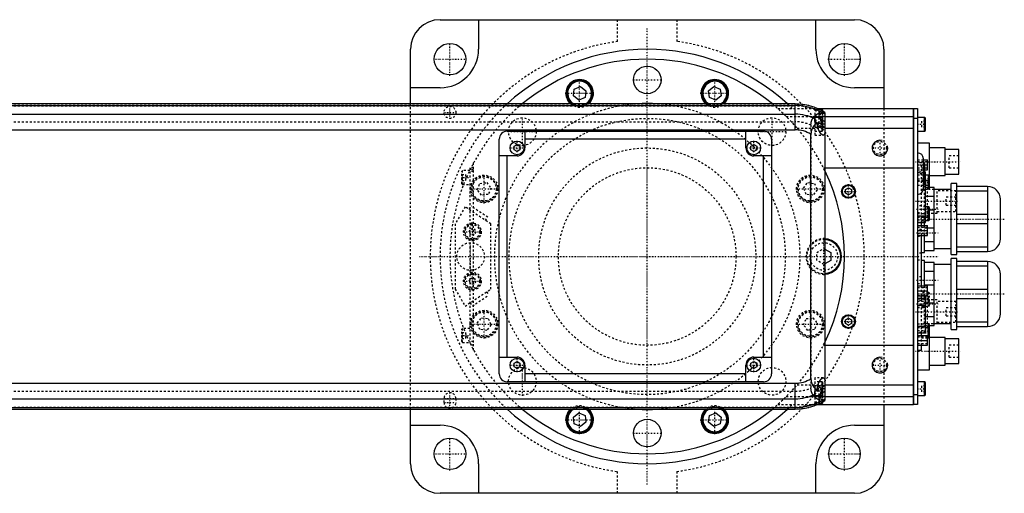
# Model space of a CAD drawing. Extents: x -906 to 181, y -120 to 120.
# Tile 5 of 5: x -318 to 181, y -120 to 120. Entities that reach past the tile are written whole.
import ezdxf

# ---------------------------------------------------------------- set-up
doc = ezdxf.new("R2010")
doc.units = 0
doc.linetypes.add('CENTER', pattern=[1.5, 0.45, -0.5, 0.05, -0.5])
doc.linetypes.add('DASHED', pattern=[2, 1, -1])
for name, color, linetype in [('AM_0', 7, 'CONTINUOUS'), ('AM_10', 7, 'CONTINUOUS'), ('AM_3', 7, 'DASHED'), ('AM_7', 7, 'CENTER')]:
    doc.layers.add(name, color=color, linetype=linetype)

msp = doc.modelspace()

# ---------------------------------------------------------------- linework, layer by layer
at = {"layer": 'AM_0', "color": 7, "linetype": 'CONTINUOUS'}
for p, q in [((-105, 120), (105, 120)), ((-85.5, 120), (-85.5, 105)), ((85.5, 105), (85.5, 120)), ((-120, 77.32), (-120, 105)), ((120, 105), (120, 75)), ((-105, 85.5), (-120, 85.5)), ((-37, 84.8), (-33.8, 86.12)), ((-33.8, 86.12), (-31.05, 84.01)), ((31.05, 84.01), (33.8, 86.12)), ((33.8, 86.12), (37, 84.8)), ((120, 85.5), (105, 85.5)), ((-37.45, 81.36), (-37, 84.8)), ((-34.7, 79.25), (-37.45, 81.36)), ((-31.5, 80.58), (-34.7, 79.25)), ((-31.05, 84.01), (-31.5, 80.58)), ((31.5, 80.58), (31.05, 84.01)), ((34.7, 79.25), (31.5, 80.58)), ((37.45, 81.36), (34.7, 79.25)), ((37, 84.8), (37.45, 81.36)), ((75, 77.32), (-509, 77.32)), ((-509, 76.54), (75, 76.54)), ((75, 64.2), (75, 77.32)), ((86.23, 75), (135, 75)), ((135, -75), (135, 75)), ((135, 74.95), (135.05, 74.95)), ((135.05, 75), (137, 75)), ((135.05, 75), (135.05, -75)), ((137, 75), (137, -75)), ((-509, 72.1), (75, 72.1)), ((85, 68.39), (85, 71.21)), ((88.6, 70.5), (85, 70.5)), ((88.6, 74.5), (87.32, 74.5)), ((89, 74.1), (88.6, 74.5)), ((88.6, 73.84), (88.6, 74.5)), ((89, 70.1), (88.6, 70.5)), ((88.6, 63.5), (88.6, 70.5)), ((89, 73.62), (89, 74.1)), ((89, 63.9), (89, 70.1)), ((90, 73.02), (90, -73.02)), ((90, 71), (135, 71)), ((135, 69.95), (135.05, 69.95)), ((137, 70), (135.05, 70)), ((140.6, 70.5), (137, 70.5)), ((141, 70.1), (140.6, 70.5)), ((140.6, 63.5), (140.6, 70.5)), ((141, 63.9), (141, 70.1)), ((86.34, 67), (86.34, 67.64)), ((90, 67), (89, 67)), ((90, 65), (135, 65)), ((-509, 64.2), (75, 64.2)), ((-71, 63.5), (59, 63.5)), ((-62, 63.5), (-62, 55)), ((50, 55), (50, 63.5)), ((83, -61.92), (83, 61.92)), ((87.2, 63.5), (88.6, 63.5)), ((88.6, 63.5), (89, 63.9)), ((137, 63.5), (140.6, 63.5)), ((140.6, 63.5), (141, 63.9)), ((-75, -59.5), (-75, 59.5)), ((-67.5, 55.87), (-66, 56.73)), ((-67.5, 54.13), (-67.5, 55.87)), ((-66, 56.73), (-64.5, 55.87)), ((-64.5, 55.87), (-64.5, 54.13)), ((50, 59.5), (-62, 59.5)), ((52.5, 55.87), (54, 56.73)), ((52.5, 54.13), (52.5, 55.87)), ((54, 56.73), (55.5, 55.87)), ((55.5, 55.87), (55.5, 54.13)), ((63, 59.5), (63, -59.5)), ((143, 57.5), (137, 57.5)), ((143, 35), (143, 57.5)), ((151, 55), (143, 55)), ((151, 41), (151, 55)), ((-66, 51), (-75, 51)), ((-71, -51), (-71, 51)), ((-66, 53.27), (-67.5, 54.13)), ((-64.5, 54.13), (-66, 53.27)), ((54, 53.27), (52.5, 54.13)), ((55.5, 54.13), (54, 53.27)), ((63, 51), (54, 51)), ((59, -51), (59, 51)), ((158, 54.25), (151, 54.25)), ((158, 41.75), (158, 54.25)), ((90, 45), (135, 45)), ((140, 34.5), (140, 49.5)), ((140, 48.95), (142, 48.95)), ((140.2, 47.5), (140, 47.5)), ((140.2, 36.5), (140.2, 47.5)), ((140.7, 37), (140.7, 47)), ((140.7, 46.45), (142, 46.45)), ((142, 43.95), (142, 48.95)), ((140.7, 43.95), (142, 43.95)), ((141.1, 42.74), (140.7, 42.74)), ((141.1, 17.26), (141.1, 42.74)), ((142.6, 41.17), (141.1, 41.17)), ((143, 40.77), (142.6, 41.17)), ((142.6, 35), (142.6, 41.17)), ((143, 41), (151, 41)), ((151, 41.75), (158, 41.75)), ((140, 36.5), (140.2, 36.5)), ((140.7, 39.34), (141.1, 39.34)), ((145.5, 35), (141.1, 35)), ((145.5, 3), (145.5, 35)), ((157, 37), (154, 37)), ((154, 1), (154, 37)), ((157, 1), (157, 37)), ((172.5, 35.5), (157, 35.5)), ((172.5, 35.5), (172.5, 2.5)), ((100.5, 33.87), (102, 34.73)), ((100.5, 32.13), (100.5, 33.87)), ((102, 31.27), (100.5, 32.13)), ((102, 34.73), (103.5, 33.87)), ((103.5, 32.13), (102, 31.27)), ((103.5, 33.87), (103.5, 32.13)), ((141.1, 30.49), (145.5, 30.49)), ((154, 34), (145.5, 34)), ((157, 33.2), (172.5, 33.2)), ((142.6, 25.25), (141.1, 25.25)), ((143, 24.85), (142.6, 25.25)), ((142.6, 18.25), (142.6, 25.25)), ((179, 9), (179, 29)), ((137, 20.66), (141.1, 20.66)), ((143, 18.65), (143, 24.85)), ((145.5, 23.51), (143, 23.51)), ((172.5, 21.3), (157, 21.3)), ((137, 17.26), (141.1, 17.26)), ((137, 15.65), (142, 15.65)), ((139, 15.67), (139, 17.27)), ((140.5, 15.65), (140.5, 17.26)), ((141.1, 18.25), (142.6, 18.25)), ((142, 10.65), (142, 15.65)), ((142.6, 18.25), (143, 18.65)), ((157, 16.7), (172.5, 16.7)), ((137, 13.15), (142, 13.15)), ((137, 10.65), (142, 10.65)), ((139, -14.91), (139, 10.66)), ((140.5, 2), (140.5, 10.65)), ((142, 14.49), (145.5, 14.49)), ((145.5, 7.51), (140.5, 7.51)), ((90, 3.75), (93, 2.02)), ((93, 2.02), (93, -2.02)), ((139, 2), (140.5, 2)), ((140.5, 3), (145.5, 3)), ((145.5, 4), (154, 4)), ((154, 1), (157, 1)), ((172.5, 4.8), (157, 4.8)), ((157, 2.5), (172.5, 2.5)), ((93, -2.02), (90, -3.75)), ((140.5, -2), (139, -2)), ((140.5, -14.9), (140.5, -2)), ((145.5, -3), (140.5, -3)), ((145.5, -35), (145.5, -3)), ((154, -4), (145.5, -4)), ((157, -1), (154, -1)), ((154, -37), (154, -1)), ((157, -37), (157, -1)), ((172.5, -2.5), (157, -2.5)), ((157, -4.8), (172.5, -4.8)), ((172.5, -2.5), (172.5, -35.5)), ((140.5, -7.51), (145.5, -7.51)), ((179, -29), (179, -9)), ((137, -14.9), (142, -14.9)), ((145.5, -14.49), (140.5, -14.49)), ((142, -19.9), (142, -14.9)), ((137, -17.4), (142, -17.4)), ((137, -19.9), (142, -19.9)), ((139, -21.28), (139, -19.9)), ((140.5, -21.26), (140.5, -19.9)), ((172.5, -16.7), (157, -16.7)), ((141.1, -21.26), (137, -21.26)), ((137, -24.66), (141.1, -24.66)), ((141.1, -38.74), (141.1, -21.26)), ((141.1, -23.51), (145.5, -23.51)), ((157, -21.3), (172.5, -21.3)), ((100.5, -32.13), (102, -31.27)), ((100.5, -33.87), (100.5, -32.13)), ((102, -34.73), (100.5, -33.87)), ((102, -31.27), (103.5, -32.13)), ((103.5, -33.87), (102, -34.73)), ((103.5, -32.13), (103.5, -33.87)), ((145.5, -30.49), (141.1, -30.49)), ((142.6, -34.17), (141.1, -34.17)), ((143, -34.57), (142.6, -34.17)), ((142.6, -41.17), (142.6, -34.17)), ((143, -57.5), (143, -34.57)), ((145.5, -34), (154, -34)), ((172.5, -33.2), (157, -33.2)), ((137, -35.34), (141.1, -35.34)), ((137, -38.74), (141.1, -38.74)), ((139, -40.03), (139, -38.78)), ((143, -35), (145.5, -35)), ((154, -37), (157, -37)), ((157, -35.5), (172.5, -35.5)), ((137, -40), (142, -40)), ((137, -42.5), (142, -42.5)), ((142, -45), (142, -40)), ((142, -41.17), (142.6, -41.17)), ((142.6, -41.17), (143, -40.77)), ((151, -41), (143, -41)), ((151, -55), (151, -41)), ((158, -41.75), (151, -41.75)), ((158, -54.25), (158, -41.75)), ((90, -45), (135, -45)), ((137, -45), (142, -45)), ((137, -47.5), (139, -47.5)), ((139, -47.5), (139, -45.04)), ((-75, -51), (-66, -51)), ((-67.5, -54.13), (-66, -53.27)), ((-67.5, -55.87), (-67.5, -54.13)), ((-66, -53.27), (-64.5, -54.13)), ((-64.5, -54.13), (-64.5, -55.87)), ((52.5, -54.13), (54, -53.27)), ((52.5, -55.87), (52.5, -54.13)), ((54, -51), (63, -51)), ((54, -53.27), (55.5, -54.13)), ((55.5, -54.13), (55.5, -55.87)), ((151, -54.25), (158, -54.25)), ((-66, -56.73), (-67.5, -55.87)), ((-64.5, -55.87), (-66, -56.73)), ((-62, -55), (-62, -63.5)), ((50, -59.5), (-62, -59.5)), ((50, -63.5), (50, -55)), ((54, -56.73), (52.5, -55.87)), ((55.5, -55.87), (54, -56.73)), ((137, -57.5), (143, -57.5)), ((143, -55), (151, -55)), ((-509, -64.2), (75, -64.2)), ((59, -63.5), (-71, -63.5)), ((75, -77.32), (75, -64.2)), ((88.6, -63.5), (87.2, -63.5)), ((89, -63.9), (88.6, -63.5)), ((88.6, -70.5), (88.6, -63.5)), ((89, -70.1), (89, -63.9)), ((140.6, -63.5), (137, -63.5)), ((141, -63.9), (140.6, -63.5)), ((140.6, -70.5), (140.6, -63.5)), ((141, -70.1), (141, -63.9)), ((85, -71.21), (85, -68.39)), ((86.34, -67.64), (86.34, -67)), ((90, -67), (89, -67)), ((90, -65), (135, -65)), ((-509, -72.1), (75, -72.1)), ((85, -70.5), (88.6, -70.5)), ((87.32, -74.5), (88.6, -74.5)), ((88.6, -70.5), (89, -70.1)), ((88.6, -74.5), (88.6, -73.84)), ((88.6, -74.5), (89, -74.1)), ((89, -74.1), (89, -73.62)), ((90, -71), (135, -71)), ((135, -69.95), (135.05, -69.95)), ((135.05, -70), (137, -70)), ((137, -70.5), (140.6, -70.5)), ((140.6, -70.5), (141, -70.1)), ((-509, -76.54), (75, -76.54)), ((-509, -77.32), (75, -77.32)), ((-120, -105), (-120, -77.32)), ((-37.45, -81.36), (-34.7, -79.25)), ((-34.7, -79.25), (-31.5, -80.58)), ((31.5, -80.58), (34.7, -79.25)), ((34.7, -79.25), (37.45, -81.36)), ((86.23, -75), (135, -75)), ((120, -75), (120, -105)), ((135, -74.95), (135.05, -74.95)), ((137, -75), (135.05, -75)), ((-37, -84.8), (-37.45, -81.36)), ((-33.8, -86.12), (-37, -84.8)), ((-31.05, -84.01), (-33.8, -86.12)), ((-31.5, -80.58), (-31.05, -84.01)), ((31.05, -84.01), (31.5, -80.58)), ((33.8, -86.12), (31.05, -84.01)), ((37, -84.8), (33.8, -86.12)), ((37.45, -81.36), (37, -84.8)), ((-120, -85.5), (-105, -85.5)), ((105, -85.5), (120, -85.5)), ((-85.5, -105), (-85.5, -120)), ((85.5, -120), (85.5, -105)), ((105, -120), (-105, -120))]:
    msp.add_line(p, q, dxfattribs=at)
for points in [[(86.34, 67.64, 0), (86.2, 67.57, 0), (85.92, 67.42, 0), (85.64, 67.24, 0), (85.5, 67.14, 0), (85.36, 67.04, 0), (85.1, 66.82, 0), (84.84, 66.59, 0), (84.59, 66.32, 0), (84.45, 66.16, 0), (84.41, 66.11, 0), (84.37, 66.07, 0), (84.35, 66.04, 0), (84.33, 66.02, 0), (84.29, 65.97, 0), (84.25, 65.92, 0), (84.21, 65.87, 0), (84.17, 65.81, 0), (84.14, 65.76, 0), (84.12, 65.73, 0), (84.1, 65.71, 0), (84.06, 65.65, 0), (84.03, 65.6, 0), (84.01, 65.57, 0), (83.99, 65.54, 0), (83.96, 65.49, 0), (83.92, 65.43, 0), (83.9, 65.4, 0), (83.89, 65.38, 0), (83.85, 65.32, 0), (83.82, 65.26, 0), (83.79, 65.2, 0), (83.75, 65.14, 0), (83.72, 65.08, 0), (83.71, 65.05, 0), (83.69, 65.02, 0), (83.66, 64.96, 0), (83.63, 64.9, 0), (83.6, 64.83, 0), (83.57, 64.77, 0), (83.54, 64.71, 0), (83.53, 64.68, 0), (83.52, 64.64, 0), (83.49, 64.58, 0), (83.46, 64.52, 0), (83.44, 64.45, 0), (83.41, 64.39, 0), (83.39, 64.32, 0), (83.38, 64.29, 0), (83.37, 64.25, 0), (83.34, 64.19, 0), (83.32, 64.12, 0), (83.3, 64.05, 0), (83.28, 63.98, 0), (83.26, 63.92, 0), (83.25, 63.88, 0), (83.24, 63.85, 0), (83.22, 63.78, 0), (83.2, 63.71, 0), (83.19, 63.64, 0), (83.17, 63.57, 0), (83.16, 63.5, 0), (83.15, 63.46, 0), (83.14, 63.43, 0), (83.13, 63.36, 0), (83.11, 63.28, 0), (83.11, 63.25, 0), (83.1, 63.21, 0), (83.09, 63.14, 0), (83.08, 63.07, 0), (83.07, 63.03, 0), (83.07, 62.99, 0), (83.06, 62.92, 0), (83.05, 62.85, 0), (83.04, 62.77, 0), (83.04, 62.7, 0), (83.03, 62.63, 0), (83.03, 62.59, 0), (83.02, 62.55, 0), (83.02, 62.48, 0), (83.01, 62.41, 0), (83, 62.15, 0), (83, 61.92, 0)], [(89.23, 61.5, 0), (89.22, 61.5, 0), (89.19, 61.5, 0), (89.16, 61.5, 0), (89.15, 61.5, 0), (89.14, 61.51, 0), (89.11, 61.51, 0), (89.08, 61.52, 0), (89.05, 61.52, 0), (89.02, 61.53, 0), (88.99, 61.54, 0), (88.98, 61.54, 0), (88.96, 61.55, 0), (88.93, 61.56, 0), (88.9, 61.57, 0), (88.87, 61.59, 0), (88.84, 61.6, 0), (88.81, 61.62, 0), (88.79, 61.63, 0), (88.78, 61.63, 0), (88.74, 61.65, 0), (88.71, 61.67, 0), (88.69, 61.68, 0), (88.68, 61.69, 0), (88.64, 61.71, 0), (88.61, 61.74, 0), (88.59, 61.75, 0), (88.58, 61.76, 0), (88.54, 61.78, 0), (88.51, 61.81, 0), (88.48, 61.84, 0), (88.44, 61.86, 0), (88.41, 61.89, 0), (88.39, 61.91, 0), (88.37, 61.92, 0), (88.34, 61.96, 0), (88.3, 61.99, 0), (88.27, 62.02, 0), (88.23, 62.05, 0), (88.2, 62.09, 0), (88.18, 62.11, 0), (88.16, 62.13, 0), (88.13, 62.16, 0), (88.09, 62.2, 0), (88.05, 62.24, 0), (88.02, 62.28, 0), (87.98, 62.32, 0), (87.97, 62.34, 0), (87.95, 62.36, 0), (87.91, 62.41, 0), (87.88, 62.45, 0), (87.84, 62.49, 0), (87.81, 62.54, 0), (87.77, 62.59, 0), (87.76, 62.61, 0), (87.74, 62.63, 0), (87.7, 62.68, 0), (87.67, 62.73, 0), (87.64, 62.78, 0), (87.6, 62.83, 0), (87.57, 62.88, 0), (87.55, 62.9, 0), (87.53, 62.93, 0), (87.5, 62.98, 0), (87.47, 63.03, 0), (87.45, 63.06, 0), (87.44, 63.09, 0), (87.4, 63.14, 0), (87.37, 63.19, 0), (87.36, 63.22, 0), (87.34, 63.25, 0), (87.31, 63.3, 0), (87.28, 63.36, 0), (87.24, 63.42, 0), (87.21, 63.48, 0), (87.18, 63.54, 0), (87.17, 63.57, 0), (87.15, 63.6, 0), (87.12, 63.66, 0), (87.09, 63.72, 0), (87.06, 63.79, 0), (87.03, 63.85, 0), (87, 63.92, 0), (86.98, 63.95, 0), (86.97, 63.99, 0), (86.94, 64.05, 0), (86.91, 64.12, 0), (86.88, 64.19, 0), (86.86, 64.26, 0), (86.83, 64.33, 0), (86.82, 64.37, 0), (86.8, 64.41, 0), (86.78, 64.48, 0), (86.75, 64.55, 0), (86.73, 64.63, 0), (86.7, 64.7, 0), (86.68, 64.78, 0), (86.67, 64.81, 0), (86.65, 64.85, 0), (86.63, 64.93, 0), (86.61, 65.01, 0), (86.59, 65.08, 0), (86.57, 65.16, 0), (86.55, 65.24, 0), (86.54, 65.28, 0), (86.53, 65.32, 0), (86.51, 65.4, 0), (86.49, 65.48, 0), (86.49, 65.52, 0), (86.48, 65.56, 0), (86.46, 65.64, 0), (86.45, 65.72, 0), (86.44, 65.77, 0), (86.43, 65.81, 0), (86.42, 65.89, 0), (86.41, 65.97, 0), (86.4, 66.05, 0), (86.39, 66.13, 0), (86.38, 66.22, 0), (86.37, 66.26, 0), (86.37, 66.3, 0), (86.36, 66.38, 0), (86.36, 66.47, 0), (86.35, 66.55, 0), (86.35, 66.63, 0), (86.34, 66.71, 0), (86.34, 66.75, 0), (86.34, 66.8, 0), (86.34, 66.88, 0), (86.34, 66.96, 0), (86.34, 67, 0)], [(90, 62.39, 0), (89.99, 62.34, 0), (89.96, 62.25, 0), (89.93, 62.16, 0), (89.91, 62.12, 0), (89.9, 62.08, 0), (89.86, 62, 0), (89.83, 61.93, 0), (89.79, 61.86, 0), (89.75, 61.8, 0), (89.71, 61.74, 0), (89.69, 61.72, 0), (89.66, 61.69, 0), (89.62, 61.65, 0), (89.57, 61.61, 0), (89.52, 61.58, 0), (89.47, 61.55, 0), (89.42, 61.53, 0), (89.39, 61.52, 0), (89.37, 61.52, 0), (89.31, 61.51, 0), (89.26, 61.5, 0), (89.23, 61.5, 0)], [(83, -61.92, 0), (83, -62.15, 0), (83.01, -62.41, 0), (83.02, -62.48, 0), (83.02, -62.55, 0), (83.03, -62.59, 0), (83.03, -62.63, 0), (83.04, -62.7, 0), (83.04, -62.77, 0), (83.05, -62.85, 0), (83.06, -62.92, 0), (83.07, -62.99, 0), (83.07, -63.03, 0), (83.08, -63.07, 0), (83.09, -63.14, 0), (83.1, -63.21, 0), (83.11, -63.25, 0), (83.11, -63.28, 0), (83.13, -63.36, 0), (83.14, -63.43, 0), (83.15, -63.46, 0), (83.16, -63.5, 0), (83.17, -63.57, 0), (83.19, -63.64, 0), (83.21, -63.71, 0), (83.22, -63.78, 0), (83.24, -63.86, 0), (83.25, -63.89, 0), (83.26, -63.93, 0), (83.28, -63.99, 0), (83.3, -64.06, 0), (83.32, -64.13, 0), (83.35, -64.2, 0), (83.37, -64.27, 0), (83.38, -64.3, 0), (83.39, -64.33, 0), (83.42, -64.4, 0), (83.44, -64.47, 0), (83.47, -64.53, 0), (83.49, -64.6, 0), (83.52, -64.66, 0), (83.54, -64.69, 0), (83.55, -64.72, 0), (83.58, -64.79, 0), (83.61, -64.85, 0), (83.64, -64.91, 0), (83.67, -64.97, 0), (83.7, -65.03, 0), (83.71, -65.06, 0), (83.73, -65.09, 0), (83.76, -65.15, 0), (83.79, -65.21, 0), (83.83, -65.27, 0), (83.86, -65.33, 0), (83.89, -65.39, 0), (83.91, -65.42, 0), (83.93, -65.45, 0), (83.96, -65.5, 0), (84, -65.56, 0), (84.02, -65.59, 0), (84.04, -65.61, 0), (84.07, -65.67, 0), (84.11, -65.72, 0), (84.13, -65.75, 0), (84.15, -65.78, 0), (84.19, -65.83, 0), (84.22, -65.88, 0), (84.26, -65.93, 0), (84.3, -65.98, 0), (84.34, -66.03, 0), (84.36, -66.06, 0), (84.38, -66.08, 0), (84.42, -66.13, 0), (84.46, -66.18, 0), (84.6, -66.34, 0), (84.86, -66.6, 0), (85.11, -66.84, 0), (85.38, -67.05, 0), (85.51, -67.15, 0), (85.65, -67.25, 0), (85.92, -67.42, 0), (86.2, -67.57, 0), (86.34, -67.64, 0)], [(86.34, -67, 0), (86.34, -66.96, 0), (86.34, -66.88, 0), (86.34, -66.8, 0), (86.34, -66.75, 0), (86.34, -66.71, 0), (86.35, -66.63, 0), (86.35, -66.55, 0), (86.36, -66.47, 0), (86.36, -66.38, 0), (86.37, -66.3, 0), (86.37, -66.26, 0), (86.38, -66.22, 0), (86.39, -66.13, 0), (86.4, -66.05, 0), (86.41, -65.97, 0), (86.42, -65.89, 0), (86.43, -65.81, 0), (86.44, -65.77, 0), (86.45, -65.72, 0), (86.46, -65.64, 0), (86.48, -65.56, 0), (86.49, -65.52, 0), (86.49, -65.48, 0), (86.51, -65.4, 0), (86.53, -65.32, 0), (86.54, -65.28, 0), (86.55, -65.24, 0), (86.57, -65.16, 0), (86.59, -65.08, 0), (86.61, -65.01, 0), (86.63, -64.93, 0), (86.65, -64.85, 0), (86.67, -64.81, 0), (86.68, -64.78, 0), (86.7, -64.7, 0), (86.73, -64.63, 0), (86.75, -64.55, 0), (86.78, -64.48, 0), (86.8, -64.41, 0), (86.82, -64.37, 0), (86.83, -64.33, 0), (86.86, -64.26, 0), (86.88, -64.19, 0), (86.91, -64.12, 0), (86.94, -64.05, 0), (86.97, -63.99, 0), (86.98, -63.95, 0), (87, -63.92, 0), (87.03, -63.85, 0), (87.06, -63.79, 0), (87.09, -63.72, 0), (87.12, -63.66, 0), (87.15, -63.6, 0), (87.17, -63.57, 0), (87.18, -63.54, 0), (87.21, -63.48, 0), (87.24, -63.42, 0), (87.28, -63.36, 0), (87.31, -63.3, 0), (87.34, -63.25, 0), (87.36, -63.22, 0), (87.37, -63.19, 0), (87.4, -63.14, 0), (87.44, -63.09, 0), (87.45, -63.06, 0), (87.47, -63.03, 0), (87.5, -62.98, 0), (87.53, -62.93, 0), (87.55, -62.9, 0), (87.57, -62.88, 0), (87.6, -62.83, 0), (87.64, -62.78, 0), (87.67, -62.73, 0), (87.7, -62.68, 0), (87.74, -62.63, 0), (87.76, -62.61, 0), (87.77, -62.59, 0), (87.81, -62.54, 0), (87.84, -62.49, 0), (87.88, -62.45, 0), (87.91, -62.41, 0), (87.95, -62.36, 0), (87.97, -62.34, 0), (87.98, -62.32, 0), (88.02, -62.28, 0), (88.05, -62.24, 0), (88.09, -62.2, 0), (88.13, -62.16, 0), (88.16, -62.13, 0), (88.18, -62.11, 0), (88.2, -62.09, 0), (88.23, -62.05, 0), (88.27, -62.02, 0), (88.3, -61.99, 0), (88.34, -61.96, 0), (88.37, -61.92, 0), (88.39, -61.91, 0), (88.41, -61.89, 0), (88.44, -61.86, 0), (88.48, -61.84, 0), (88.51, -61.81, 0), (88.54, -61.78, 0), (88.58, -61.76, 0), (88.59, -61.75, 0), (88.61, -61.74, 0), (88.64, -61.71, 0), (88.68, -61.69, 0), (88.69, -61.68, 0), (88.71, -61.67, 0), (88.74, -61.65, 0), (88.78, -61.63, 0), (88.79, -61.63, 0), (88.81, -61.62, 0), (88.84, -61.6, 0), (88.87, -61.59, 0), (88.9, -61.57, 0), (88.93, -61.56, 0), (88.96, -61.55, 0), (88.98, -61.54, 0), (88.99, -61.54, 0), (89.02, -61.53, 0), (89.05, -61.52, 0), (89.08, -61.52, 0), (89.11, -61.51, 0), (89.14, -61.51, 0), (89.15, -61.5, 0), (89.16, -61.5, 0), (89.19, -61.5, 0), (89.22, -61.5, 0), (89.23, -61.5, 0)], [(89.23, -61.5, 0), (89.26, -61.5, 0), (89.31, -61.51, 0), (89.37, -61.52, 0), (89.39, -61.52, 0), (89.42, -61.53, 0), (89.47, -61.55, 0), (89.52, -61.58, 0), (89.57, -61.61, 0), (89.62, -61.65, 0), (89.66, -61.69, 0), (89.69, -61.72, 0), (89.71, -61.74, 0), (89.75, -61.8, 0), (89.79, -61.86, 0), (89.83, -61.93, 0), (89.86, -62, 0), (89.9, -62.08, 0), (89.91, -62.12, 0), (89.93, -62.16, 0), (89.96, -62.25, 0), (89.99, -62.34, 0), (90, -62.39, 0)]]:
    msp.add_polyline3d(points, dxfattribs=at)
for centre, radius in [((-100, 100), 8), ((100, 100), 8), ((0, 89.5), 7), ((-66, 55), 3.5), ((54, 55), 3.5), ((102, 33), 3.5), ((102, 33), 3.1), ((102, -33), 3.5), ((102, -33), 3.1), ((-66, -55), 3.5), ((54, -55), 3.5), ((0, -89.5), 7), ((-100, -100), 8), ((100, -100), 8)]:
    msp.add_circle(centre, radius, dxfattribs=at)
for centre, radius, start, end in [((-105, 105), 15, 90, 180), ((105, 105), 15, 0, 90), ((-105, 105), 19.5, 270, 0), ((0, 0), 105, 47.424, 132.576), ((105, 105), 19.5, 180, 270), ((0, 0), 100, 50.6421, 129.3579), ((-34.25, 82.69), 7, 309.9375, 230.0625), ((-34.25, 82.69), 6.5, 304.3378, 235.6622), ((-34.25, 82.69), 6.1, 298.3731, 241.6269), ((34.25, 82.69), 7, 309.9375, 230.0625), ((34.25, 82.69), 6.5, 304.3378, 235.6622), ((34.25, 82.69), 6.1, 298.3731, 241.6269), ((0, 0), 77.5, 86.0942, 93.9058), ((75, 49), 28.32, 58.0174, 90), ((75, 49), 27.54, 57.0038, 90), ((75, 49), 23.1, 64.3441, 90), ((75, 49), 24.36, 61.9547, 65.7637), ((75, 49), 21.81, 58.6873, 62.7152), ((75, 49), 24.36, 51.9935, 54.9213), ((-71, 59.5), 4, 90, 180), ((59, 59.5), 4, 0, 90), ((75, 49), 15.2, 58.2431, 90), ((-66, 55), 4, 270, 0), ((54, 55), 4, 180, 270), ((137, 49.5), 3, 0, 90), ((140.2, 47), 0.5, 0, 90), ((0, 0), 100, 334.1581, 25.8419), ((140.2, 37), 0.5, 270, 0), ((172.5, 29), 6.5, 0, 90), ((137, 34.5), 3, 270, 0), ((89.5, 0), 9, 273.1847, 86.8153), ((89.5, 0), 8.6, 273.333, 86.667), ((172.5, 9), 6.5, 270, 0), ((172.5, -9), 6.5, 0, 90), ((172.5, -29), 6.5, 270, 0), ((-66, -55), 4, 0, 90), ((54, -55), 4, 90, 180), ((-71, -59.5), 4, 180, 270), ((59, -59.5), 4, 270, 0), ((75, -49), 15.2, 270, 301.7569), ((75, -49), 23.1, 270, 295.6559), ((75, -49), 21.81, 297.2848, 301.3127), ((75, -49), 24.36, 305.0787, 308.0065), ((75, -49), 27.54, 270, 302.9962), ((75, -49), 28.32, 270, 301.9826), ((75, -49), 24.36, 294.2363, 298.0453), ((0, 0), 105, 227.424, 312.576), ((0, 0), 100, 230.6421, 309.3579), ((-34.25, -82.69), 7, 129.9375, 50.0625), ((-34.25, -82.69), 6.5, 124.3378, 55.6622), ((-34.25, -82.69), 6.1, 118.3731, 61.6269), ((0, 0), 77.5, 266.0942, 273.9058), ((34.25, -82.69), 7, 129.9375, 50.0625), ((34.25, -82.69), 6.5, 124.3378, 55.6622), ((34.25, -82.69), 6.1, 118.3731, 61.6269), ((-105, -105), 19.5, 0, 90), ((105, -105), 19.5, 90, 180), ((-105, -105), 15, 180, 270), ((105, -105), 15, 270, 0)]:
    msp.add_arc(centre, radius, start, end, dxfattribs=at)
at = {"layer": 'AM_10', "color": 7, "linetype": 'CONTINUOUS'}
for centre in [(118, 55), (118, -55)]:
    msp.add_arc(centre, 4, 75, 15, dxfattribs=at)
at = {"layer": 'AM_3', "color": 6, "linetype": 'DASHED'}
for p, q in [((-15, 108.97), (-15, 120)), ((15, 120), (15, 108.97)), ((-509, 77.28), (75, 77.28)), ((-509, 76.29), (75, 76.29)), ((-120, -77.32), (-120, 77.32)), ((66.14, 75), (86.23, 75)), ((120, 75), (120, -75)), ((70.42, 71), (90, 71)), ((85, 74.75), (85, 61.5)), ((87.32, 74.5), (85, 74.5)), ((90, 71), (85, 71)), ((89, 72.5), (87, 72.5)), ((87, 72.5), (87, 69.5)), ((87.65, 72.74), (87.65, 71)), ((88.6, 74.5), (88.6, 70.5)), ((89, 70.1), (89, 73.62)), ((-509, 68.3), (75, 68.3)), ((75.99, 65), (90, 65)), ((83, 66.56), (83, -66.56)), ((85, 67.5), (88.6, 67.5)), ((89, 67), (85, 67)), ((85, 65.5), (89.8, 65.5)), ((89, 69.5), (87, 69.5)), ((89, 68.5), (87, 68.5)), ((87, 68.5), (87, 65.5)), ((88.6, 67.5), (89, 67.9)), ((139, 68.5), (139, 65.5)), ((141, 68.5), (139, 68.5)), ((141, 67), (139, 67)), ((141, 65.5), (139, 65.5)), ((85, 63.5), (87.2, 63.5)), ((85, 61.5), (89.23, 61.5)), ((158, 51), (153, 51)), ((153, 45), (153, 51)), ((-88, 45), (-90, 45)), ((-90, 45), (-90, -45)), ((-88, -47.5), (-88, 47.5)), ((89.3, 45), (90, 45)), ((137, 48.95), (140, 48.95)), ((142, 48), (137, 48)), ((139, 47.5), (137, 47.5)), ((137, 46.45), (140.7, 46.45)), ((139, 17.27), (139, 47.5)), ((153, 45), (158, 45)), ((-93.6, 43.5), (-94, 43.1)), ((-94, 36.9), (-94, 43.1)), ((-94, 41.5), (-92, 41.5)), ((-94, 40), (-92, 40)), ((-90, 43.5), (-93.6, 43.5)), ((-93.6, 36.5), (-93.6, 43.5)), ((-92, 38.5), (-92, 41.5)), ((-88, 44), (-90, 44)), ((-88, 43), (-90, 43)), ((137, 44.9), (142, 44.9)), ((137, 43.95), (140.7, 43.95)), ((140.7, 42.74), (137, 42.74)), ((137, 42.63), (141.1, 42.63)), ((137, 41.42), (141.1, 41.42)), ((141.1, 41.17), (139, 41.17)), ((-94, 38.5), (-92, 38.5)), ((-94, 36.9), (-93.6, 36.5)), ((-93.6, 36.5), (-90, 36.5)), ((-86.12, 33.8), (-84.8, 37)), ((-84.8, 37), (-81.36, 37.45)), ((-81.36, 37.45), (-79.25, 34.7)), ((79.25, 34.7), (81.36, 37.45)), ((81.36, 37.45), (84.8, 37)), ((84.8, 37), (86.12, 33.8)), ((137, 39.34), (140.7, 39.34)), ((137, 38.5), (143, 38.5)), ((137, 38.13), (141.1, 38.13)), ((142, 36), (137, 36)), ((140.5, 17.26), (140.5, 36)), ((141.1, 35), (140.5, 35)), ((141, 39.4), (141, 35.94)), ((143, 39.4), (141, 39.4)), ((143, 38.54), (141, 38.54)), ((143, 36.81), (141, 36.81)), ((143, 35.94), (141, 35.94)), ((142, 20), (142, 36)), ((142.6, 34.17), (142.6, 35)), ((143, 34.57), (143, 35)), ((-84.01, 31.05), (-86.12, 33.8)), ((-80.58, 31.5), (-84.01, 31.05)), ((-79.25, 34.7), (-80.58, 31.5)), ((80.58, 31.5), (79.25, 34.7)), ((84.01, 31.05), (80.58, 31.5)), ((86.12, 33.8), (84.01, 31.05)), ((139, 34.17), (142.6, 34.17)), ((140.5, 30.49), (141.1, 30.49)), ((145.5, 34), (142, 34)), ((142.6, 34.17), (143, 34.57)), ((147, 22), (147, 34)), ((156.5, 33.25), (147, 33.25)), ((156.5, 30), (151.5, 30)), ((151.5, 26), (151.5, 30)), ((156.5, 22.75), (156.5, 33.25)), ((-92.35, 25.16), (-97.35, 16.5)), ((-79.35, 16.5), (-92.35, 25.16)), ((-90.27, 23.77), (-89.16, 25.44)), ((-80.84, 19.89), (-89.16, 25.44)), ((139, 25.65), (137, 25.65)), ((141.1, 25.25), (139, 25.25)), ((151.5, 26), (156.5, 26)), ((137, 22.35), (139, 22.35)), ((137, 21.87), (141.1, 21.87)), ((137, 20), (142, 20)), ((143, 23.51), (140.5, 23.51)), ((143, 23.25), (141, 23.25)), ((141, 23.25), (141, 20.25)), ((143, 21.75), (141, 21.75)), ((143, 20.25), (141, 20.25)), ((142, 22), (147, 22)), ((147, 22.75), (156.5, 22.75)), ((-97.35, 16.5), (-97.35, -16.5)), ((-81.95, 18.23), (-80.84, 19.89)), ((-79.35, -16.5), (-79.35, 16.5)), ((137, 18.58), (141.1, 18.58)), ((137, 17.37), (141.1, 17.37)), ((139, 18.25), (141.1, 18.25)), ((139, 10.66), (139, 15.67)), ((140.5, 10.65), (140.5, 15.65)), ((-90.33, 12.5), (-89.47, 14)), ((-89.47, 11), (-90.33, 12.5)), ((-89.47, 14), (-87.73, 14)), ((-87.73, 11), (-89.47, 11)), ((-87.73, 14), (-86.87, 12.5)), ((-86.87, 12.5), (-87.73, 11)), ((142, 14.7), (137, 14.7)), ((139, 13.65), (137, 13.65)), ((137, 11.6), (142, 11.6)), ((137, 10.35), (139, 10.35)), ((140.5, 14.49), (142, 14.49)), ((86, 2.02), (89.5, 4.04)), ((86, -2.02), (86, 2.02)), ((89.5, 4.04), (90, 3.75)), ((139, 1.65), (137, 1.65)), ((89.5, -4.04), (86, -2.02)), ((90, -3.75), (89.5, -4.04)), ((137, -1.65), (139, -1.65)), ((-90.33, -12.5), (-89.47, -11)), ((-89.47, -14), (-90.33, -12.5)), ((-89.47, -11), (-87.73, -11)), ((-87.73, -14), (-89.47, -14)), ((-87.73, -11), (-86.87, -12.5)), ((-86.87, -12.5), (-87.73, -14)), ((139, -10.35), (137, -10.35)), ((137, -13.65), (139, -13.65)), ((139, -19.9), (139, -14.91)), ((140.5, -19.9), (140.5, -14.9)), ((-97.35, -16.5), (-92.35, -25.16)), ((-92.35, -25.16), (-79.35, -16.5)), ((-88.64, -25.09), (-80.32, -19.55)), ((-81.43, -17.89), (-80.32, -19.55)), ((142, -15.85), (137, -15.85)), ((137, -18.95), (142, -18.95)), ((142.6, -18.25), (139, -18.25)), ((143, -18.65), (142.6, -18.25)), ((142.6, -25.25), (142.6, -18.25)), ((143, -24.85), (143, -18.65)), ((-89.75, -23.43), (-88.64, -25.09)), ((142, -20), (137, -20)), ((137, -21.37), (141.1, -21.37)), ((139, -22.35), (137, -22.35)), ((137, -22.58), (141.1, -22.58)), ((139, -38.78), (139, -21.28)), ((140.5, -36), (140.5, -21.26)), ((140.5, -23.51), (141.1, -23.51)), ((141, -20.25), (141, -23.25)), ((143, -20.25), (141, -20.25)), ((143, -21.75), (141, -21.75)), ((143, -23.25), (141, -23.25)), ((142, -36), (142, -20)), ((147, -22), (142, -22)), ((142.6, -25.25), (143, -24.85)), ((147, -34), (147, -22)), ((156.5, -22.75), (147, -22.75)), ((156.5, -33.25), (156.5, -22.75)), ((137, -25.65), (139, -25.65)), ((137, -25.87), (141.1, -25.87)), ((139, -25.25), (142.6, -25.25)), ((156.5, -26), (151.5, -26)), ((151.5, -30), (151.5, -26)), ((-86.12, -33.8), (-84.01, -31.05)), ((-84.8, -37), (-86.12, -33.8)), ((-84.01, -31.05), (-80.58, -31.5)), ((-79.25, -34.7), (-81.36, -37.45)), ((-80.58, -31.5), (-79.25, -34.7)), ((79.25, -34.7), (80.58, -31.5)), ((81.36, -37.45), (79.25, -34.7)), ((80.58, -31.5), (84.01, -31.05)), ((84.01, -31.05), (86.12, -33.8)), ((86.12, -33.8), (84.8, -37)), ((137, -34.13), (141.1, -34.13)), ((141.1, -34.17), (139, -34.17)), ((141.1, -30.49), (140.5, -30.49)), ((142, -34), (145.5, -34)), ((147, -33.25), (156.5, -33.25)), ((151.5, -30), (156.5, -30)), ((-93.6, -36.5), (-94, -36.9)), ((-94, -43.1), (-94, -36.9)), ((-94, -38.5), (-92, -38.5)), ((-90, -36.5), (-93.6, -36.5)), ((-93.6, -43.5), (-93.6, -36.5)), ((-92, -41.5), (-92, -38.5)), ((-81.36, -37.45), (-84.8, -37)), ((84.8, -37), (81.36, -37.45)), ((137, -36), (142, -36)), ((137, -37.42), (141.1, -37.42)), ((143, -38.5), (137, -38.5)), ((137, -38.63), (141.1, -38.63)), ((140.5, -35), (143, -35)), ((141, -35.94), (141, -39.4)), ((143, -35.94), (141, -35.94)), ((143, -36.81), (141, -36.81)), ((143, -38.54), (141, -38.54)), ((143, -39.4), (141, -39.4)), ((-94, -40), (-92, -40)), ((-94, -41.5), (-92, -41.5)), ((-94, -43.1), (-93.6, -43.5)), ((-93.6, -43.5), (-90, -43.5)), ((-88, -43), (-90, -43)), ((142, -40.95), (137, -40.95)), ((137, -44.05), (142, -44.05)), ((139, -45.04), (139, -40.03)), ((139, -41.17), (142, -41.17)), ((-88, -45), (-90, -45)), ((89.3, -45), (90, -45)), ((158, -45), (153, -45)), ((153, -51), (153, -45)), ((153, -51), (158, -51)), ((89.23, -61.5), (85, -61.5)), ((85, -61.5), (85, -74.75)), ((87.2, -63.5), (85, -63.5)), ((-509, -68.3), (75, -68.3)), ((75.99, -65), (90, -65)), ((89.8, -65.5), (85, -65.5)), ((89, -67), (85, -67)), ((88.6, -67.5), (85, -67.5)), ((87, -65.5), (87, -68.5)), ((89, -68.5), (87, -68.5)), ((89, -69.5), (87, -69.5)), ((87, -69.5), (87, -72.5)), ((89, -67.9), (88.6, -67.5)), ((141, -65.5), (139, -65.5)), ((139, -65.5), (139, -68.5)), ((141, -67), (139, -67)), ((141, -68.5), (139, -68.5)), ((-103, -74), (-103, -72)), ((-97, -72), (-97, -74)), ((70.42, -71), (90, -71)), ((90, -71), (85, -71)), ((85, -74.5), (87.32, -74.5)), ((89, -72.5), (87, -72.5)), ((87.65, -71), (87.65, -72.74)), ((88.6, -73.84), (88.6, -70.5)), ((89, -73.62), (89, -70.1)), ((-509, -76.29), (75, -76.29)), ((-509, -77.28), (75, -77.28)), ((66.14, -75), (86.23, -75)), ((-15, -120), (-15, -108.97)), ((15, -108.97), (15, -120))]:
    msp.add_line(p, q, dxfattribs=at)
for points in [[(83, 66.56, 0), (83, 66.61, 0), (83, 66.7, 0), (83, 66.8, 0), (83.01, 66.84, 0), (83.01, 66.89, 0), (83.01, 66.98, 0), (83.02, 67.08, 0), (83.02, 67.17, 0), (83.03, 67.26, 0), (83.04, 67.35, 0), (83.05, 67.4, 0), (83.05, 67.45, 0), (83.06, 67.54, 0), (83.08, 67.63, 0), (83.09, 67.72, 0), (83.11, 67.82, 0), (83.12, 67.91, 0), (83.13, 67.95, 0), (83.14, 68, 0), (83.16, 68.09, 0), (83.18, 68.18, 0), (83.19, 68.23, 0), (83.2, 68.27, 0), (83.23, 68.36, 0), (83.25, 68.45, 0), (83.27, 68.49, 0), (83.28, 68.53, 0), (83.3, 68.62, 0), (83.33, 68.71, 0), (83.36, 68.79, 0), (83.39, 68.88, 0), (83.42, 68.96, 0), (83.44, 69, 0), (83.46, 69.04, 0), (83.49, 69.13, 0), (83.52, 69.21, 0), (83.56, 69.29, 0), (83.6, 69.37, 0), (83.63, 69.45, 0), (83.65, 69.49, 0), (83.67, 69.53, 0), (83.71, 69.6, 0), (83.75, 69.68, 0), (83.79, 69.76, 0), (83.83, 69.83, 0), (83.88, 69.91, 0), (83.9, 69.94, 0), (83.92, 69.98, 0), (83.96, 70.05, 0), (84.01, 70.12, 0), (84.06, 70.19, 0), (84.1, 70.26, 0), (84.15, 70.33, 0), (84.17, 70.37, 0), (84.2, 70.4, 0), (84.25, 70.47, 0), (84.29, 70.53, 0), (84.34, 70.6, 0), (84.39, 70.66, 0), (84.44, 70.72, 0), (84.47, 70.75, 0), (84.49, 70.78, 0), (84.54, 70.84, 0), (84.6, 70.9, 0), (84.62, 70.93, 0), (84.65, 70.96, 0), (84.7, 71.02, 0), (84.75, 71.08, 0), (84.78, 71.1, 0), (84.81, 71.13, 0), (84.86, 71.19, 0), (84.91, 71.24, 0), (84.97, 71.29, 0), (85.02, 71.34, 0), (85.07, 71.4, 0), (85.1, 71.42, 0), (85.13, 71.45, 0), (85.18, 71.5, 0), (85.24, 71.54, 0), (85.29, 71.59, 0), (85.35, 71.64, 0), (85.41, 71.68, 0), (85.43, 71.71, 0), (85.46, 71.73, 0), (85.52, 71.77, 0), (85.58, 71.82, 0), (85.63, 71.86, 0), (85.69, 71.9, 0), (85.75, 71.94, 0), (85.78, 71.96, 0), (85.81, 71.98, 0), (85.86, 72.02, 0), (85.92, 72.06, 0), (85.98, 72.1, 0), (86.04, 72.13, 0), (86.1, 72.17, 0), (86.13, 72.18, 0), (86.15, 72.2, 0), (86.21, 72.24, 0), (86.27, 72.27, 0), (86.33, 72.3, 0), (86.39, 72.33, 0), (86.45, 72.36, 0), (86.48, 72.37, 0), (86.51, 72.39, 0), (86.56, 72.42, 0), (86.62, 72.44, 0), (86.65, 72.46, 0), (86.68, 72.47, 0), (86.74, 72.49, 0), (86.8, 72.52, 0), (86.83, 72.53, 0), (86.85, 72.54, 0), (86.91, 72.56, 0), (86.97, 72.58, 0), (87.02, 72.6, 0), (87.08, 72.62, 0), (87.14, 72.63, 0), (87.16, 72.64, 0), (87.19, 72.65, 0), (87.25, 72.66, 0), (87.3, 72.68, 0), (87.49, 72.72, 0), (87.65, 72.74, 0)], [(87.65, 71, 0), (87.65, 70.96, 0), (87.65, 70.88, 0), (87.65, 70.8, 0), (87.65, 70.76, 0), (87.65, 70.72, 0), (87.66, 70.64, 0), (87.66, 70.56, 0), (87.66, 70.48, 0), (87.67, 70.4, 0), (87.67, 70.32, 0), (87.68, 70.28, 0), (87.68, 70.24, 0), (87.69, 70.15, 0), (87.69, 70.07, 0), (87.7, 69.99, 0), (87.71, 69.91, 0), (87.72, 69.83, 0), (87.73, 69.79, 0), (87.73, 69.75, 0), (87.74, 69.67, 0), (87.75, 69.59, 0), (87.76, 69.55, 0), (87.77, 69.51, 0), (87.78, 69.43, 0), (87.79, 69.35, 0), (87.8, 69.31, 0), (87.81, 69.27, 0), (87.82, 69.2, 0), (87.84, 69.12, 0), (87.85, 69.04, 0), (87.87, 68.96, 0), (87.88, 68.89, 0), (87.89, 68.85, 0), (87.9, 68.81, 0), (87.92, 68.74, 0), (87.94, 68.66, 0), (87.96, 68.59, 0), (87.98, 68.52, 0), (88, 68.44, 0), (88.01, 68.41, 0), (88.02, 68.37, 0), (88.04, 68.3, 0), (88.06, 68.23, 0), (88.08, 68.16, 0), (88.1, 68.09, 0), (88.12, 68.02, 0), (88.13, 67.99, 0), (88.15, 67.95, 0), (88.17, 67.89, 0), (88.19, 67.82, 0), (88.21, 67.76, 0), (88.24, 67.69, 0), (88.26, 67.63, 0), (88.27, 67.6, 0), (88.28, 67.57, 0), (88.31, 67.51, 0), (88.33, 67.45, 0), (88.36, 67.39, 0), (88.38, 67.33, 0), (88.41, 67.28, 0), (88.42, 67.25, 0), (88.43, 67.22, 0), (88.45, 67.16, 0), (88.48, 67.11, 0), (88.49, 67.08, 0), (88.5, 67.06, 0), (88.53, 67, 0), (88.55, 66.95, 0), (88.57, 66.93, 0), (88.58, 66.9, 0), (88.6, 66.85, 0), (88.63, 66.8, 0), (88.66, 66.75, 0), (88.68, 66.7, 0), (88.71, 66.65, 0), (88.72, 66.63, 0), (88.73, 66.6, 0), (88.76, 66.56, 0), (88.79, 66.51, 0), (88.81, 66.47, 0), (88.84, 66.42, 0), (88.87, 66.38, 0), (88.88, 66.36, 0), (88.89, 66.34, 0), (88.92, 66.29, 0), (88.95, 66.25, 0), (88.97, 66.21, 0), (89, 66.17, 0), (89.03, 66.14, 0), (89.04, 66.12, 0), (89.05, 66.1, 0), (89.08, 66.06, 0), (89.11, 66.03, 0), (89.13, 66, 0), (89.16, 65.96, 0), (89.18, 65.93, 0), (89.2, 65.92, 0), (89.21, 65.9, 0), (89.24, 65.87, 0), (89.26, 65.84, 0), (89.29, 65.81, 0), (89.31, 65.79, 0), (89.34, 65.76, 0), (89.35, 65.75, 0), (89.36, 65.74, 0), (89.39, 65.72, 0), (89.41, 65.69, 0), (89.42, 65.68, 0), (89.43, 65.67, 0), (89.46, 65.65, 0), (89.48, 65.64, 0), (89.49, 65.63, 0), (89.5, 65.62, 0), (89.53, 65.6, 0), (89.55, 65.59, 0), (89.57, 65.57, 0), (89.59, 65.56, 0), (89.61, 65.55, 0), (89.62, 65.55, 0), (89.63, 65.54, 0), (89.66, 65.53, 0), (89.68, 65.52, 0), (89.7, 65.52, 0), (89.71, 65.51, 0), (89.73, 65.51, 0), (89.74, 65.5, 0), (89.75, 65.5, 0), (89.77, 65.5, 0), (89.79, 65.5, 0), (89.8, 65.5, 0)], [(89.8, 65.5, 0), (89.84, 65.5, 0), (89.9, 65.52, 0), (89.97, 65.56, 0), (90, 65.59, 0)], [(87.65, -72.74, 0), (87.62, -72.74, 0), (87.57, -72.73, 0), (87.52, -72.72, 0), (87.49, -72.72, 0), (87.46, -72.71, 0), (87.41, -72.7, 0), (87.35, -72.69, 0), (87.3, -72.68, 0), (87.24, -72.66, 0), (87.19, -72.65, 0), (87.16, -72.64, 0), (87.13, -72.63, 0), (87.07, -72.61, 0), (87.02, -72.6, 0), (86.96, -72.58, 0), (86.9, -72.56, 0), (86.85, -72.54, 0), (86.82, -72.52, 0), (86.79, -72.51, 0), (86.73, -72.49, 0), (86.67, -72.46, 0), (86.64, -72.45, 0), (86.62, -72.44, 0), (86.56, -72.41, 0), (86.5, -72.39, 0), (86.47, -72.37, 0), (86.44, -72.36, 0), (86.38, -72.33, 0), (86.33, -72.3, 0), (86.27, -72.27, 0), (86.21, -72.23, 0), (86.15, -72.2, 0), (86.12, -72.18, 0), (86.1, -72.17, 0), (86.04, -72.13, 0), (85.98, -72.1, 0), (85.92, -72.06, 0), (85.87, -72.02, 0), (85.81, -71.98, 0), (85.78, -71.96, 0), (85.75, -71.94, 0), (85.69, -71.9, 0), (85.64, -71.86, 0), (85.58, -71.82, 0), (85.52, -71.78, 0), (85.47, -71.73, 0), (85.44, -71.71, 0), (85.41, -71.69, 0), (85.36, -71.64, 0), (85.3, -71.6, 0), (85.25, -71.55, 0), (85.19, -71.5, 0), (85.14, -71.45, 0), (85.11, -71.43, 0), (85.08, -71.4, 0), (85.03, -71.35, 0), (84.97, -71.3, 0), (84.92, -71.25, 0), (84.87, -71.19, 0), (84.81, -71.14, 0), (84.79, -71.11, 0), (84.76, -71.08, 0), (84.71, -71.03, 0), (84.66, -70.97, 0), (84.63, -70.94, 0), (84.6, -70.91, 0), (84.55, -70.85, 0), (84.5, -70.79, 0), (84.48, -70.76, 0), (84.45, -70.73, 0), (84.4, -70.67, 0), (84.35, -70.6, 0), (84.3, -70.54, 0), (84.25, -70.47, 0), (84.2, -70.41, 0), (84.18, -70.37, 0), (84.16, -70.34, 0), (84.11, -70.27, 0), (84.06, -70.2, 0), (84.02, -70.13, 0), (83.97, -70.06, 0), (83.93, -69.99, 0), (83.9, -69.95, 0), (83.88, -69.91, 0), (83.84, -69.84, 0), (83.8, -69.76, 0), (83.75, -69.69, 0), (83.71, -69.61, 0), (83.67, -69.53, 0), (83.66, -69.5, 0), (83.64, -69.46, 0), (83.6, -69.38, 0), (83.56, -69.3, 0), (83.53, -69.22, 0), (83.49, -69.13, 0), (83.46, -69.05, 0), (83.44, -69.01, 0), (83.43, -68.97, 0), (83.39, -68.89, 0), (83.36, -68.8, 0), (83.34, -68.72, 0), (83.31, -68.63, 0), (83.28, -68.54, 0), (83.27, -68.5, 0), (83.25, -68.46, 0), (83.23, -68.37, 0), (83.21, -68.28, 0), (83.2, -68.23, 0), (83.18, -68.19, 0), (83.16, -68.1, 0), (83.14, -68.01, 0), (83.13, -67.96, 0), (83.13, -67.91, 0), (83.11, -67.82, 0), (83.09, -67.73, 0), (83.08, -67.64, 0), (83.06, -67.55, 0), (83.05, -67.45, 0), (83.05, -67.41, 0), (83.04, -67.36, 0), (83.03, -67.27, 0), (83.02, -67.17, 0), (83.02, -67.08, 0), (83.01, -66.99, 0), (83.01, -66.89, 0), (83.01, -66.85, 0), (83, -66.8, 0), (83, -66.7, 0), (83, -66.61, 0), (83, -66.56, 0)], [(89.8, -65.5, 0), (89.79, -65.5, 0), (89.77, -65.5, 0), (89.75, -65.5, 0), (89.74, -65.5, 0), (89.73, -65.51, 0), (89.71, -65.51, 0), (89.7, -65.52, 0), (89.68, -65.52, 0), (89.66, -65.53, 0), (89.63, -65.54, 0), (89.62, -65.55, 0), (89.61, -65.55, 0), (89.59, -65.56, 0), (89.57, -65.57, 0), (89.55, -65.59, 0), (89.53, -65.6, 0), (89.5, -65.62, 0), (89.49, -65.63, 0), (89.48, -65.64, 0), (89.46, -65.65, 0), (89.43, -65.67, 0), (89.42, -65.68, 0), (89.41, -65.69, 0), (89.39, -65.72, 0), (89.36, -65.74, 0), (89.35, -65.75, 0), (89.34, -65.76, 0), (89.31, -65.79, 0), (89.29, -65.81, 0), (89.26, -65.84, 0), (89.24, -65.87, 0), (89.21, -65.9, 0), (89.2, -65.92, 0), (89.18, -65.93, 0), (89.16, -65.96, 0), (89.13, -66, 0), (89.11, -66.03, 0), (89.08, -66.06, 0), (89.05, -66.1, 0), (89.04, -66.12, 0), (89.03, -66.14, 0), (89, -66.17, 0), (88.97, -66.21, 0), (88.95, -66.25, 0), (88.92, -66.29, 0), (88.89, -66.34, 0), (88.88, -66.36, 0), (88.87, -66.38, 0), (88.84, -66.42, 0), (88.81, -66.47, 0), (88.79, -66.51, 0), (88.76, -66.56, 0), (88.73, -66.6, 0), (88.72, -66.63, 0), (88.71, -66.65, 0), (88.68, -66.7, 0), (88.66, -66.75, 0), (88.63, -66.8, 0), (88.6, -66.85, 0), (88.58, -66.9, 0), (88.57, -66.93, 0), (88.55, -66.95, 0), (88.53, -67, 0), (88.5, -67.06, 0), (88.49, -67.08, 0), (88.48, -67.11, 0), (88.45, -67.16, 0), (88.43, -67.22, 0), (88.42, -67.25, 0), (88.41, -67.28, 0), (88.38, -67.33, 0), (88.36, -67.39, 0), (88.33, -67.45, 0), (88.31, -67.51, 0), (88.28, -67.57, 0), (88.27, -67.6, 0), (88.26, -67.63, 0), (88.24, -67.69, 0), (88.21, -67.76, 0), (88.19, -67.82, 0), (88.17, -67.89, 0), (88.15, -67.95, 0), (88.13, -67.99, 0), (88.12, -68.02, 0), (88.1, -68.09, 0), (88.08, -68.16, 0), (88.06, -68.23, 0), (88.04, -68.3, 0), (88.02, -68.37, 0), (88.01, -68.41, 0), (88, -68.44, 0), (87.98, -68.52, 0), (87.96, -68.59, 0), (87.94, -68.66, 0), (87.92, -68.74, 0), (87.9, -68.81, 0), (87.89, -68.85, 0), (87.88, -68.89, 0), (87.87, -68.96, 0), (87.85, -69.04, 0), (87.84, -69.12, 0), (87.82, -69.2, 0), (87.81, -69.27, 0), (87.8, -69.31, 0), (87.79, -69.35, 0), (87.78, -69.43, 0), (87.77, -69.51, 0), (87.76, -69.55, 0), (87.75, -69.59, 0), (87.74, -69.67, 0), (87.73, -69.75, 0), (87.73, -69.79, 0), (87.72, -69.83, 0), (87.71, -69.91, 0), (87.7, -69.99, 0), (87.69, -70.07, 0), (87.69, -70.15, 0), (87.68, -70.24, 0), (87.68, -70.28, 0), (87.67, -70.32, 0), (87.67, -70.4, 0), (87.66, -70.48, 0), (87.66, -70.56, 0), (87.66, -70.64, 0), (87.65, -70.72, 0), (87.65, -70.76, 0), (87.65, -70.8, 0), (87.65, -70.88, 0), (87.65, -70.96, 0), (87.65, -71, 0)], [(90, -65.59, 0), (89.97, -65.56, 0), (89.9, -65.52, 0), (89.84, -65.5, 0), (89.8, -65.5, 0)]]:
    msp.add_polyline3d(points, dxfattribs=at)
for centre, radius in [((-100, 73), 3), ((-63.29, 63.29), 7), ((0, 0), 70), ((63.29, 63.29), 7), ((0, 0), 55), ((118, 55), 3.32), ((0, 0), 45), ((0, 0), 45), ((-82.69, 34.25), 7), ((-82.69, 34.25), 6.5), ((-82.69, 34.25), 6.1), ((82.69, 34.25), 7), ((82.69, 34.25), 6.5), ((82.69, 34.25), 6.1), ((-88.6, 12.5), 4.5), ((-88.6, 12.5), 4), ((-88.6, 12.5), 3.6), ((-89.5, 0), 7), ((89.5, 0), 7), ((-88.6, -12.5), 4.5), ((-88.6, -12.5), 4), ((-88.6, -12.5), 3.6), ((-82.69, -34.25), 7), ((-82.69, -34.25), 6.5), ((-82.69, -34.25), 6.1), ((82.69, -34.25), 7), ((82.69, -34.25), 6.5), ((82.69, -34.25), 6.1), ((118, -55), 3.32), ((-63.29, -63.29), 7), ((63.29, -63.29), 7)]:
    msp.add_circle(centre, radius, dxfattribs=at)
for centre, radius, start, end in [((0, 0), 110, 97.8375, 262.1625), ((0, 0), 110, 277.8375, 82.1625), ((0, 0), 105, 132.576, 227.424), ((0, 0), 100, 129.3579, 230.6421), ((0, 0), 77.5, 93.9058, 266.0942), ((-34.25, 82.69), 7, 230.0625, 309.9375), ((-34.25, 82.69), 6.5, 235.6622, 304.3378), ((-34.25, 82.69), 6.1, 241.6269, 298.3731), ((0, 0), 77.5, 273.9058, 86.0942), ((34.25, 82.69), 7, 230.0625, 309.9375), ((34.25, 82.69), 6.5, 235.6622, 304.3378), ((34.25, 82.69), 6.1, 241.6269, 298.3731), ((0, 0), 100, 25.8419, 50.6421), ((0, 0), 105, 45.5847, 47.424), ((75, 49), 28.28, 57.9645, 90), ((75, 49), 27.29, 68.5078, 90), ((75, 49), 27.62, 57.1102, 68.7759), ((75, 49), 26.9, 61.9504, 68.176), ((75, 49), 24.36, 54.9213, 61.9547), ((75, 49), 19.3, 65.5117, 90), ((89.5, 0), 9, 86.8153, 273.1847), ((89.5, 0), 8.6, 86.667, 273.333), ((0, 0), 100, 309.3579, 334.1581), ((-100, -72), 3, 0, 180), ((75, -49), 19.3, 270, 294.4883), ((75, -49), 24.36, 298.0453, 305.0787), ((-100, -74), 3, 180, 0), ((75, -49), 28.28, 270, 302.0355), ((75, -49), 27.29, 270, 291.4922), ((75, -49), 27.62, 291.2241, 302.8898), ((75, -49), 26.9, 291.824, 298.0496), ((-34.25, -82.69), 7, 50.0625, 129.9375), ((-34.25, -82.69), 6.5, 55.6622, 124.3378), ((-34.25, -82.69), 6.1, 61.6269, 118.3731), ((34.25, -82.69), 7, 50.0625, 129.9375), ((34.25, -82.69), 6.5, 55.6622, 124.3378), ((34.25, -82.69), 6.1, 61.6269, 118.3731), ((0, 0), 105, 312.576, 314.4153)]:
    msp.add_arc(centre, radius, start, end, dxfattribs=at)
at = {"layer": 'AM_7', "color": 4, "linetype": 'CENTER'}
for p, q in [((0, -115.5), (0, 115.5)), ((-100, 91.6), (-100, 108.4)), ((100, 91.6), (100, 108.4)), ((-108.4, 100), (-91.6, 100)), ((91.6, 100), (108.4, 100)), ((-34.25, 75.34), (-34.25, 90.04)), ((34.25, 75.34), (34.25, 90.04)), ((-7.35, 89.5), (7.35, 89.5)), ((-41.6, 82.69), (-26.9, 82.69)), ((26.9, 82.69), (41.6, 82.69)), ((-100, 69.85), (-100, 76.15)), ((-103.15, 73), (-96.85, 73)), ((-63.29, 55.94), (-63.29, 70.64)), ((63.29, 55.94), (63.29, 70.64)), ((84.8, 71), (89.2, 71)), ((84.8, 67), (89.2, 67)), ((136.8, 67), (141.2, 67)), ((-70.64, 63.29), (-55.94, 63.29)), ((55.94, 63.29), (70.64, 63.29)), ((-69.67, 55), (-62.33, 55)), ((-66, 51.33), (-66, 58.68)), ((50.33, 55), (57.67, 55)), ((54, 51.33), (54, 58.68)), ((113.8, 55), (122.2, 55)), ((118, 50.8), (118, 59.2)), ((0, -47.25), (0, 47.25)), ((135.95, 48), (159.05, 48)), ((136.75, 46.45), (142.25, 46.45)), ((-94.2, 40), (-89.8, 40)), ((-82.69, 26.9), (-82.69, 41.6)), ((82.69, 26.9), (82.69, 41.6)), ((136.81, 42), (140.88, 42)), ((102, 29.33), (102, 36.68)), ((138.8, 37.67), (143.2, 37.67)), ((-90.04, 34.25), (-75.34, 34.25)), ((75.34, 34.25), (90.04, 34.25)), ((98.33, 33), (105.67, 33)), ((136.03, 28), (157.47, 28)), ((136.5, 24), (147.5, 24)), ((138.8, 21.75), (143.2, 21.75)), ((-88.6, 7.78), (-88.6, 17.23)), ((137, 19), (181, 19)), ((-93.32, 12.5), (-83.88, 12.5)), ((136.5, 12), (147.5, 12)), ((136.75, 13.15), (142.25, 13.15)), ((-89.5, -7.35), (-89.5, 7.35)), ((89.5, -9.45), (89.5, 9.45)), ((-115.5, 0), (147.5, 0)), ((-47.25, 0), (47.25, 0)), ((-88.6, -17.22), (-88.6, -7.77)), ((-93.32, -12.5), (-83.88, -12.5)), ((136.5, -12), (147.5, -12)), ((136.75, -17.4), (142.25, -17.4)), ((137, -19), (181, -19)), ((136.5, -24), (147.5, -24)), ((138.8, -21.75), (143.2, -21.75)), ((-82.69, -41.6), (-82.69, -26.9)), ((82.69, -41.6), (82.69, -26.9)), ((102, -36.67), (102, -29.32)), ((136.03, -28), (157.47, -28)), ((-90.04, -34.25), (-75.34, -34.25)), ((75.34, -34.25), (90.04, -34.25)), ((98.33, -33), (105.67, -33)), ((138.8, -37.67), (143.2, -37.67)), ((-94.2, -40), (-89.8, -40)), ((136.75, -42.5), (142.25, -42.5)), ((135.95, -48), (159.05, -48)), ((-66, -58.67), (-66, -51.32)), ((54, -58.67), (54, -51.32)), ((118, -59.2), (118, -50.8)), ((-69.67, -55), (-62.33, -55)), ((-63.29, -70.64), (-63.29, -55.94)), ((50.33, -55), (57.67, -55)), ((113.8, -55), (122.2, -55)), ((-70.64, -63.29), (-55.94, -63.29)), ((-100, -77.15), (-100, -68.85)), ((84.8, -67), (89.2, -67)), ((136.8, -67), (141.2, -67)), ((-103.15, -72), (-96.85, -72)), ((-103.15, -74), (-96.85, -74)), ((84.8, -71), (89.2, -71)), ((-34.25, -90.04), (-34.25, -75.34)), ((34.25, -90.04), (34.25, -75.34)), ((-41.6, -82.69), (-26.9, -82.69)), ((26.9, -82.69), (41.6, -82.69)), ((-7.35, -89.5), (7.35, -89.5)), ((-100, -108.4), (-100, -91.6)), ((100, -108.4), (100, -91.6)), ((-108.4, -100), (-91.6, -100)), ((91.6, -100), (108.4, -100))]:
    msp.add_line(p, q, dxfattribs=at)

doc.saveas('drawing.dxf')
